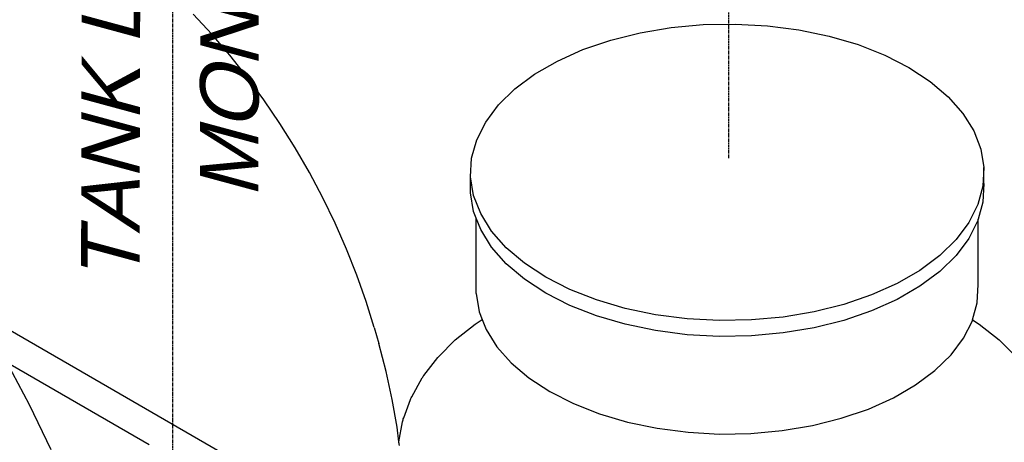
# Model space of a CAD drawing. Extents: x -17300 to -11339, y 1971 to 5059.
# Tile 58 of 81: x -13452 to -13300, y 3167 to 3232. Entities that reach past the tile are written whole.
import ezdxf

# ---------------------------------------------------------------- set-up
doc = ezdxf.new("R2010")
doc.units = 0
doc.header["$MEASUREMENT"] = 0
doc.linetypes.add('CENTER1', pattern=[0.6625, 0.5, -0.075, 0.0125, -0.075])
doc.layers.get('0').update_dxf_attribs({"linetype": 'CONTINUOUS'})
for name, color, linetype in [('CENTERLINE', 3, 'CENTER1'), ('PIPING-VENT-ISO', 3, 'CONTINUOUS'), ('TANK-SLOPE', 2, 'CONTINUOUS'), ('TEXT', 3, 'CONTINUOUS')]:
    doc.layers.add(name, color=color, linetype=linetype)
doc.styles.add('ISO1', font='SIMPFRAC.shx', dxfattribs={"width": 0.85, "oblique": 15})

# ---------------------------------------------------------------- blocks, each defined once
blk = doc.blocks.new('5-6 TANKS')
for p, q in [((122.389, 96.948), (120.961, 98.485)), ((160.174, 97.684), (162.653, 97.729)), ((162.653, 97.729), (165.123, 97.594)), ((123.775, 95.332), (122.389, 96.948)), ((153.067, 96.491), (155.343, 97.06)), ((155.343, 97.06), (157.725, 97.46)), ((157.725, 97.46), (160.174, 97.684)), ((165.123, 97.594), (167.543, 97.281)), ((167.543, 97.281), (169.877, 96.796)), ((150.932, 95.762), (153.067, 96.491)), ((169.877, 96.796), (172.087, 96.146)), ((148.972, 94.885), (150.932, 95.762)), ((172.087, 96.146), (174.138, 95.341)), ((125.113, 93.645), (123.775, 95.332)), ((147.218, 93.872), (148.972, 94.885)), ((174.138, 95.341), (175.998, 94.394)), ((175.998, 94.394), (177.639, 93.32)), ((126.4, 91.893), (125.113, 93.645)), ((145.698, 92.741), (147.218, 93.872)), ((177.639, 93.32), (179.033, 92.136)), ((144.436, 91.508), (145.698, 92.741)), ((127.629, 90.082), (126.4, 91.893)), ((179.033, 92.136), (180.159, 90.86)), ((143.451, 90.194), (144.436, 91.508)), ((142.759, 88.819), (143.451, 90.194)), ((180.159, 90.86), (180.999, 89.513)), ((128.796, 88.221), (127.629, 90.082)), ((180.999, 89.513), (181.54, 88.115)), ((142.371, 87.405), (142.759, 88.819)), ((129.895, 86.316), (128.796, 88.221)), ((181.54, 88.115), (181.773, 86.69)), ((142.293, 85.973), (142.371, 87.405)), ((181.773, 86.69), (181.695, 85.258)), ((181.773, 85.465), (181.773, 86.69)), ((130.924, 84.375), (129.895, 86.316)), ((142.526, 84.548), (142.293, 85.973)), ((142.293, 84.749), (142.293, 85.973)), ((181.695, 85.258), (181.307, 83.844)), ((181.773, 85.465), (181.695, 84.034)), ((131.877, 82.406), (130.924, 84.375)), ((142.526, 83.323), (142.293, 84.749)), ((143.067, 83.15), (142.526, 84.548)), ((142.73, 82.796), (142.526, 83.323)), ((181.307, 83.844), (180.615, 82.469)), ((181.695, 84.034), (181.336, 82.724)), ((142.73, 77), (142.73, 82.796)), ((143.067, 81.926), (142.73, 82.796)), ((143.907, 81.803), (143.067, 83.15)), ((181.307, 82.619), (180.615, 81.244)), ((181.336, 82.724), (181.307, 82.619)), ((181.336, 77.7), (181.336, 82.724)), ((132.752, 80.415), (131.877, 82.406)), ((143.907, 80.578), (143.067, 81.926)), ((145.033, 80.527), (143.907, 81.803)), ((180.615, 82.469), (179.63, 81.155)), ((179.63, 81.155), (178.368, 79.922)), ((180.615, 81.244), (179.63, 79.93)), ((133.543, 78.412), (132.752, 80.415)), ((145.033, 79.302), (143.907, 80.578)), ((146.427, 79.343), (145.033, 80.527)), ((178.368, 79.922), (176.848, 78.791)), ((179.63, 79.93), (178.368, 78.698)), ((146.427, 78.118), (145.033, 79.302)), ((148.068, 78.269), (146.427, 79.343)), ((176.848, 78.791), (175.094, 77.778)), ((134.249, 76.404), (133.543, 78.412)), ((148.068, 77.044), (146.427, 78.118)), ((149.928, 77.322), (148.068, 78.269)), ((178.368, 78.698), (176.848, 77.566)), ((151.979, 76.517), (149.928, 77.322)), ((175.094, 77.778), (173.134, 76.901)), ((176.848, 77.566), (175.094, 76.554)), ((181.26, 76.301), (181.336, 77.7)), ((142.73, 77), (142.958, 75.606)), ((149.928, 76.097), (148.068, 77.044)), ((154.189, 75.867), (151.979, 76.517)), ((173.134, 76.901), (170.999, 76.172)), ((175.094, 76.554), (173.134, 75.676)), ((134.867, 74.399), (134.249, 76.404)), ((151.979, 75.292), (149.928, 76.097)), ((156.523, 75.382), (154.189, 75.867)), ((170.999, 76.172), (168.723, 75.603)), ((180.901, 74.991), (181.26, 76.301)), ((142.65, 74.661), (143.19, 75.007)), ((142.958, 75.606), (143.19, 75.007)), ((143.19, 75.007), (143.487, 74.239)), ((154.189, 74.642), (151.979, 75.292)), ((158.943, 75.069), (156.523, 75.382)), ((161.413, 74.934), (158.943, 75.069)), ((163.892, 74.979), (161.413, 74.934)), ((166.341, 75.203), (163.892, 74.979)), ((168.723, 75.603), (166.341, 75.203)), ((173.134, 75.676), (170.999, 74.947)), ((180.88, 74.918), (180.901, 74.991)), ((180.901, 74.991), (181.416, 74.661)), ((134.867, 74.399), (135.222, 73.174)), ((141.115, 73.441), (142.65, 74.661)), ((143.487, 74.239), (144.309, 72.922)), ((156.523, 74.157), (154.189, 74.642)), ((168.723, 74.378), (166.341, 73.979)), ((170.999, 74.947), (168.723, 74.378)), ((180.204, 73.573), (180.88, 74.918)), ((181.416, 74.661), (182.951, 73.441)), ((158.943, 73.845), (156.523, 74.157)), ((161.413, 73.71), (158.943, 73.845)), ((163.892, 73.755), (161.413, 73.71)), ((166.341, 73.979), (163.892, 73.755)), ((179.241, 72.288), (180.204, 73.573)), ((135.795, 71.002), (135.222, 73.174)), ((139.81, 72.136), (141.115, 73.441)), ((144.309, 72.922), (145.41, 71.674)), ((182.951, 73.441), (184.256, 72.136)), ((138.699, 70.702), (139.763, 72.082)), ((139.763, 72.082), (139.81, 72.136)), ((178.006, 71.083), (179.241, 72.288)), ((108.361, 68.45), (106.625, 71.726)), ((145.41, 71.674), (146.773, 70.516)), ((136.268, 68.851), (135.795, 71.002)), ((137.76, 69.069), (138.573, 70.514)), ((138.573, 70.514), (138.611, 70.579)), ((138.611, 70.579), (138.653, 70.642)), ((138.653, 70.642), (138.699, 70.702)), ((146.773, 70.516), (148.377, 69.466)), ((176.52, 69.976), (178.006, 71.083)), ((174.805, 68.986), (176.52, 69.976)), ((137.666, 68.855), (137.693, 68.928)), ((137.693, 68.928), (137.725, 69)), ((137.725, 69), (137.76, 69.069)), ((148.377, 69.466), (150.196, 68.54)), ((172.888, 68.128), (174.805, 68.986)), ((110.041, 64.98), (108.361, 68.45)), ((136.638, 66.729), (136.268, 68.851)), ((137.145, 67.439), (137.666, 68.855)), ((150.196, 68.54), (152.202, 67.753)), ((137.117, 67.364), (137.145, 67.439)), ((152.202, 67.753), (154.363, 67.117)), ((168.575, 66.859), (170.801, 67.415)), ((170.801, 67.415), (172.888, 68.128)), ((136.782, 65.596), (136.638, 66.729)), ((136.784, 65.611), (137.06, 67.131)), ((137.06, 67.131), (137.075, 67.21)), ((137.075, 67.21), (137.094, 67.287)), ((137.094, 67.287), (137.117, 67.364)), ((154.363, 67.117), (156.645, 66.643)), ((156.645, 66.643), (159.012, 66.337)), ((166.246, 66.469), (168.575, 66.859)), ((159.012, 66.337), (161.426, 66.205)), ((161.426, 66.205), (163.85, 66.249)), ((163.85, 66.249), (166.246, 66.469)), ((136.773, 65.531), (136.782, 65.596)), ((136.782, 65.596), (136.784, 65.611)), ((136.818, 65.313), (136.782, 65.596))]:
    blk.add_line(p, q)

msp = doc.modelspace()

# ---------------------------------------------------------------- linework, layer by layer
at = {"layer": 'CENTERLINE', "color": 3, "linetype": 'CENTER1'}
for p, q in [((-13342.8, 3210.28), (-13342.8, 3359.76)), ((-13428.3, 3158.4, 0), (-13428.3, 3310.4, 0))]:
    msp.add_line(p, q, dxfattribs=at)
at = {"layer": 'PIPING-VENT-ISO'}
for p, q in [((-13533.1, 3229.84, 0), (-13394.75, 3149.97, 0)), ((-13533.09, 3224.64, 0), (-13431.96, 3166.25, 0))]:
    msp.add_line(p, q, dxfattribs=at)

# ---------------------------------------------------------------- block references
at = {"layer": 'TANK-SLOPE', "xscale": 2, "yscale": 2, "zscale": 2}
msp.add_blockref('5-6 TANKS', (-13667.09, 3035.43, 0), dxfattribs=at)

# ---------------------------------------------------------------- texts
at = {"layer": 'TEXT', "style": 'ISO1', "oblique": 15, "text_generation_flag": 6, "width": 1.035276}
for s, p in [('TANK LEVEL', (-13433.43, 3191.02, 0)), ('MONITOR', (-13415.16, 3204.12, 0))]:
    msp.add_text(s, height=9, rotation=269.8643, dxfattribs=at).set_placement(p)

doc.saveas('drawing.dxf')
